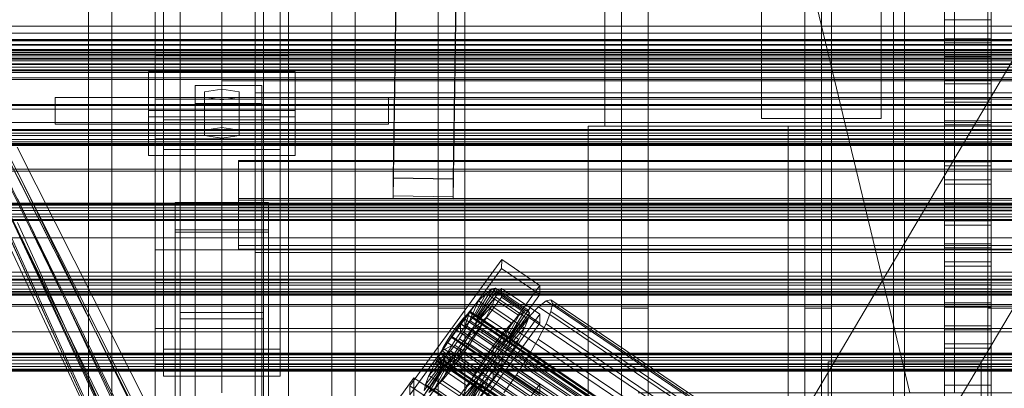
# Model space of a CAD drawing. Header units: millimetres. Extents: x -4738 to 65662, y -68080 to 6847.
# Tile 192 of 256: x -491 to -195, y -34679 to -34568. Entities that reach past the tile are written whole.
import ezdxf

# ---------------------------------------------------------------- set-up
doc = ezdxf.new("R2010")
doc.units = ezdxf.units.MM
for name, color, linetype, lineweight in [('COTAS_O', 1, 'Continuous', 0), ('COTAS_P', 1, 'Continuous', 0), ('frontal_briquetadora', 7, 'Continuous', 0), ('frontal_C01', 7, 'Continuous', 0), ('frontal_C02', 7, 'Continuous', 0), ('frontal_C03', 7, 'Continuous', 0), ('frontal_C04', 7, 'Continuous', 0), ('frontal_mezcladora', 7, 'Continuous', 0), ('frontal_secador', 7, 'Continuous', 0), ('frontal_tolva-C01', 7, 'Continuous', 0)]:
    doc.layers.add(name, color=color, linetype=linetype, lineweight=lineweight)
doc.dimstyles.new('R19_100', dxfattribs={"dimtxt": 250, "dimasz": 150, "dimexe": 150, "dimexo": 80, "dimgap": 100, "dimtad": 1, "dimtih": 1, "dimtoh": 1, "dimdsep": 46, "dimcen": 0.09, "dimadec": 0, "dimazin": 0, "dimtfac": 1, "dimtdec": 4, "dimtofl": 0, "dimtmove": 0, "dimatfit": 3, "dimfxl": 1, "dimtolj": 1, "dimtzin": 0, "dimarcsym": 0})

# ---------------------------------------------------------------- blocks, each defined once
blk = doc.blocks.new('DIM_R30_51')
at = {"layer": 'COTAS_O'}
for p, q in [((-650, -33700), (50, -33700)), ((50, -33700), (5, -33850)), ((50, -34900), (50, -33700)), ((50, -33700), (95, -33850)), ((50, -34900), (5, -34750)), ((50, -34900), (95, -34750)), ((-650, -34900), (50, -34900))]:
    blk.add_line(p, q, dxfattribs=at)
blk.add_text('1200 O', height=250, rotation=90, dxfattribs=at).set_placement((-50, -34300))
blk = doc.blocks.new('DIM_R30_52')
at = {"layer": 'COTAS_O'}
for p, q in [((-650, -34200), (-500, -34155)), ((650, -34200), (500, -34155)), ((-650, -34900), (-650, -34200)), ((-650, -34200), (650, -34200)), ((-650, -34200), (-500, -34245)), ((650, -34200), (500, -34245)), ((650, -34900), (650, -34200))]:
    blk.add_line(p, q, dxfattribs=at)
blk.add_text('1300 O', height=250, dxfattribs=at).set_placement((0, -34100))
blk = doc.blocks.new('DIM_R30_57')
at = {"layer": 'COTAS_P'}
for p, q in [((-305, -34680), (395, -34680)), ((395, -34680), (350, -34830)), ((395, -36000), (395, -34680)), ((395, -34680), (440, -34830)), ((395, -36000), (350, -35850)), ((395, -36000), (440, -35850)), ((-305, -36000), (395, -36000))]:
    blk.add_line(p, q, dxfattribs=at)
blk.add_text('1320 P', height=250, rotation=90, dxfattribs=at).set_placement((295, -35340))

msp = doc.modelspace()

# ---------------------------------------------------------------- linework, layer by layer
at = {"layer": 'frontal_briquetadora'}
for p, q in [((-430, -34680), (-430, -33820)), ((-430, -33820), (-223.45, -34680)), ((-210, -34680), (-210, -33820)), ((-430, -34680), (-430, -34260)), ((-210, -34680), (-210, -34260)), ((-430, -34680), (-430, -34305)), ((-210, -34680), (-210, -34305)), ((-430, -34471), (-430, -34680)), ((-210, -34471), (-210, -34680)), ((-430, -34496), (-430, -34680)), ((-210, -34496), (-210, -34680))]:
    msp.add_line(p, q, dxfattribs=at)
at = {"layer": 'frontal_C01'}
for p, q in [((-250, -33373.251), (-250, -35948.844)), ((-250, -35953.656), (-250, -33378.064)), ((-442.5, -34657.873), (-442.5, -34055.074)), ((-417.5, -34055.074), (-417.5, -34657.873)), ((-442.5, -34684.054), (-442.5, -34081.254)), ((-417.5, -34684.054), (-417.5, -34081.254)), ((-450, -34646.889), (-450, -34323.351)), ((-410, -34323.351), (-410, -34646.889)), ((-450, -34695.038), (-450, -34371.499)), ((-450, -34695.982), (-450, -34372.443)), ((-410, -34695.038), (-410, -34371.499)), ((-410, -34372.443), (-410, -34695.982)), ((-447.5, -34666.919), (-447.5, -34387.659)), ((-412.5, -34387.659), (-412.5, -34666.919)), ((-447.5, -34675.008), (-447.5, -34395.747)), ((-412.5, -34675.008), (-412.5, -34395.747)), ((-450, -34734.501), (-450, -34410.962)), ((-410, -34734.501), (-410, -34410.962)), ((-378.512, -34615.535), (-375.644, -34420.425)), ((-357.646, -34420.67), (-360.514, -34615.781)), ((-378.512, -34620.928), (-375.644, -34425.817)), ((-360.514, -34621.173), (-357.646, -34426.063)), ((-228.298, -34453.88), (-228.298, -34716.493)), ((-228.298, -34722.274), (-228.298, -34459.66)), ((-430, -34536.343), (-430, -34586.343)), ((-446.358, -35009.677), (-186.358, -34569.677)), ((-452, -34597.189), (-452, -34583.709)), ((-452, -34583.709), (-408, -34583.709)), ((-452, -34595.264), (-452, -34583.709)), ((-408, -34583.709), (-408, -34597.189)), ((-408, -34583.709), (-408, -34595.264)), ((-438, -34593.145), (-438, -34587.753)), ((-438, -34587.753), (-418, -34587.753)), ((-438, -34733.054), (-438, -34587.753)), ((-430, -34588.831), (-435.196, -34589.64)), ((-430, -34586.343), (-430, -34591.343)), ((430, -34586.343), (-430, -34586.343)), ((-424.804, -34589.64), (-430, -34588.831)), ((-430, -34600.387), (-430, -34588.831)), ((-418, -34587.753), (-418, -34593.145)), ((-418, -34587.753), (-418, -34733.054)), ((-413.642, -35029.009), (-153.642, -34589.009)), ((-480, -34591.343), (-380, -34591.343)), ((-480, -34599.343), (-480, -34591.343)), ((-435.196, -34589.64), (-435.196, -34591.258)), ((-435.196, -34601.196), (-435.196, -34589.64)), ((-435.196, -34591.258), (-430, -34592.067)), ((-435.196, -34602.813), (-435.196, -34591.258)), ((-430, -34592.067), (-424.804, -34591.258)), ((430, -34591.343), (-430, -34591.343)), ((-430, -34592.067), (-430, -34603.622)), ((-424.804, -34591.258), (-424.804, -34589.64)), ((-424.804, -34601.196), (-424.804, -34589.64)), ((-424.804, -34602.813), (-424.804, -34591.258)), ((-380, -34599.343), (-380, -34591.343)), ((-418, -34593.145), (-438, -34593.145)), ((-438, -34593.145), (-438, -34738.446)), ((-418, -34738.446), (-418, -34593.145)), ((-408, -34595.264), (-452, -34595.264)), ((-452, -34595.264), (-452, -34608.745)), ((-408, -34597.189), (-452, -34597.189)), ((-452, -34597.189), (-452, -34608.745)), ((-408, -34608.745), (-408, -34595.264)), ((-408, -34608.745), (-408, -34597.189)), ((-480, -34599.343), (-380, -34599.343)), ((-470, -34599.343), (-463, -34599.343)), ((-470, -35975), (-470, -34599.343)), ((-463, -35975), (-463, -34599.343)), ((-463, -34599.343), (-397, -34599.343)), ((-435.196, -34601.196), (-430, -34600.387)), ((-430, -34600.387), (-424.804, -34601.196)), ((-397, -34599.343), (-390, -34599.343)), ((-397, -35975), (-397, -34599.343)), ((-390, -35975), (-390, -34599.343)), ((-435.196, -34602.813), (-435.196, -34601.196)), ((-430, -34603.622), (-435.196, -34602.813)), ((-424.804, -34602.813), (-430, -34603.622)), ((-424.804, -34601.196), (-424.804, -34602.813)), ((-452, -34608.745), (-408, -34608.745)), ((-425, -34624.302), (-425, -34610.606)), ((-425, -34610.606), (425, -34610.606)), ((-425, -34622.162), (-425, -34610.606)), ((-360.514, -34615.781), (-378.512, -34615.535)), ((-378.512, -34615.535), (-378.512, -34620.928)), ((-360.514, -34621.173), (-360.514, -34615.781)), ((-378.512, -34620.928), (-360.514, -34621.173)), ((-444, -34631.128), (-444, -34623.04)), ((-444, -34623.04), (-416, -34623.04)), ((-444, -34716.011), (-444, -34623.04)), ((425, -34622.162), (-425, -34622.162)), ((-425, -34622.162), (-425, -34635.858)), ((425, -34624.302), (-425, -34624.302)), ((-425, -34624.302), (-425, -34635.858)), ((-416, -34623.04), (-416, -34631.128)), ((-416, -34623.04), (-416, -34716.011)), ((-416, -34631.128), (-444, -34631.128)), ((-444, -34631.128), (-444, -34724.099)), ((-416, -34724.099), (-416, -34631.128)), ((-425, -34635.858), (425, -34635.858)), ((-373.501, -34677.904), (-345.969, -34640.05)), ((-345.981, -34642.746), (-345.969, -34640.05)), ((-345.969, -34640.05), (-334.501, -34647.786)), ((-345.981, -34642.746), (-373.513, -34680.6)), ((-334.513, -34650.482), (-345.981, -34642.746)), ((-410, -34646.889), (-450, -34646.889)), ((-450, -34646.889), (-450, -34695.038)), ((-450, -34970.428), (-450, -34646.889)), ((-410, -34695.038), (-410, -34646.889)), ((-410, -34646.889), (-410, -34970.428)), ((-334.501, -34647.786), (-362.033, -34685.64)), ((-334.501, -34647.786), (-334.513, -34650.482)), ((-373.539, -34686.532), (-346.008, -34648.677)), ((-362.045, -34688.336), (-334.513, -34650.482)), ((-354.71, -34657.668), (-350.645, -34650.185)), ((-353.892, -34657.043), (-348.918, -34648.865)), ((-353.378, -34656.919), (-347.835, -34648.603)), ((-353.205, -34657.305), (-347.47, -34649.419)), ((-350.645, -34650.185), (-352.899, -34652.474)), ((-348.918, -34648.865), (-350.645, -34650.185)), ((-350.645, -34650.185), (-340.816, -34656.816)), ((-347.835, -34648.603), (-348.918, -34648.865)), ((-348.918, -34648.865), (-339.088, -34655.496)), ((-347.847, -34651.255), (-347.47, -34649.419)), ((-347.835, -34648.603), (-338.005, -34655.234)), ((-347.47, -34649.419), (-347.835, -34648.603)), ((-347.47, -34649.419), (-337.64, -34656.05)), ((-346.02, -34651.373), (-346.008, -34648.677)), ((-346.008, -34648.677), (-334.539, -34656.414)), ((-346.02, -34651.373), (-373.551, -34689.228)), ((-355.777, -34658.752), (-352.899, -34652.474)), ((-352.899, -34652.474), (-355.525, -34655.576)), ((-353.902, -34659.469), (-348.941, -34653.987)), ((-353.384, -34658.175), (-347.847, -34651.255)), ((-352.899, -34652.474), (-343.069, -34659.105)), ((-350.678, -34657.43), (-348.941, -34653.987)), ((-348.941, -34653.987), (-347.847, -34651.255)), ((-348.941, -34653.987), (-339.111, -34660.619)), ((-347.847, -34651.255), (-338.017, -34657.886)), ((-334.551, -34659.11), (-346.02, -34651.373)), ((-332.629, -34652.472), (-334.938, -34654.237)), ((-331.181, -34652.123), (-332.629, -34652.472)), ((-332.629, -34652.472), (-148.32, -34776.807)), ((-331.197, -34655.668), (-330.692, -34653.213)), ((-330.692, -34653.213), (-331.181, -34652.123)), ((-331.181, -34652.123), (-146.872, -34776.458)), ((-330.692, -34653.213), (-146.383, -34777.548)), ((-417.5, -34655.973), (-442.5, -34655.973)), ((-442.5, -34655.973), (-442.5, -34685.954)), ((-442.5, -34700.251), (-442.5, -34655.973)), ((-417.5, -34685.954), (-417.5, -34655.973)), ((-417.5, -34655.973), (-417.5, -34700.251)), ((-334.539, -34656.414), (-362.071, -34694.268)), ((-355.525, -34655.576), (-358.345, -34659.28)), ((-356.348, -34656.563), (-357.415, -34657.647)), ((-357.021, -34660.222), (-355.525, -34655.576)), ((-355.53, -34655.937), (-356.348, -34656.563)), ((-356.348, -34656.563), (-142.549, -34800.791)), ((-355.541, -34658.364), (-355.022, -34657.07)), ((-355.017, -34655.814), (-355.53, -34655.937)), ((-355.53, -34655.937), (-141.731, -34800.166)), ((-355.525, -34655.576), (-345.695, -34662.207)), ((-355.022, -34657.07), (-354.844, -34656.2)), ((-355.022, -34657.07), (-141.224, -34801.298)), ((-354.844, -34656.2), (-355.017, -34655.814)), ((-355.017, -34655.814), (-141.218, -34800.042)), ((-354.844, -34656.2), (-141.045, -34800.428)), ((-354.71, -34657.668), (-353.892, -34657.043)), ((-353.892, -34657.043), (-353.378, -34656.919)), ((-344.062, -34663.674), (-353.892, -34657.043)), ((-343.549, -34663.55), (-353.378, -34656.919)), ((-353.378, -34656.919), (-353.205, -34657.305)), ((-340.816, -34656.816), (-344.88, -34664.299)), ((-339.088, -34655.496), (-344.062, -34663.674)), ((-338.005, -34655.234), (-343.549, -34663.55)), ((-337.64, -34656.05), (-343.376, -34663.936)), ((-343.069, -34659.105), (-340.816, -34656.816)), ((-340.816, -34656.816), (-339.088, -34655.496)), ((-339.088, -34655.496), (-338.005, -34655.234)), ((-337.64, -34656.05), (-338.017, -34657.886)), ((-338.005, -34655.234), (-337.64, -34656.05)), ((-334.938, -34654.237), (-337.95, -34657.298)), ((-334.938, -34654.237), (-150.629, -34778.572)), ((-334.539, -34656.414), (-334.551, -34659.11)), ((-332.659, -34659.321), (-331.197, -34655.668)), ((-331.197, -34655.668), (-146.887, -34780.003)), ((-442.5, -34684.054), (-442.5, -34657.873)), ((-442.5, -34657.873), (-417.5, -34657.873)), ((-417.5, -34657.873), (-417.5, -34684.054)), ((-362.083, -34696.964), (-334.551, -34659.11)), ((-358.345, -34659.28), (-361.166, -34663.333)), ((-358.659, -34659.117), (-359.995, -34660.871)), ((-357.415, -34657.647), (-358.659, -34659.117)), ((-358.659, -34659.117), (-144.861, -34803.345)), ((-358.345, -34659.28), (-358.357, -34661.976)), ((-348.515, -34665.911), (-358.345, -34659.28)), ((-357.434, -34661.85), (-356.363, -34659.994)), ((-357.415, -34657.647), (-143.617, -34801.875)), ((-357.021, -34660.222), (-355.777, -34658.752)), ((-356.363, -34659.994), (-355.541, -34658.364)), ((-356.363, -34659.994), (-142.565, -34804.223)), ((-355.777, -34658.752), (-354.71, -34657.668)), ((-345.947, -34665.383), (-355.777, -34658.752)), ((-355.541, -34658.364), (-141.742, -34802.592)), ((-354.725, -34661.1), (-350.678, -34657.43)), ((-353.902, -34659.469), (-354.725, -34661.1)), ((-344.88, -34664.299), (-354.71, -34657.668)), ((-353.384, -34658.175), (-353.902, -34659.469)), ((-344.073, -34666.1), (-353.902, -34659.469)), ((-353.205, -34657.305), (-353.384, -34658.175)), ((-343.554, -34664.806), (-353.384, -34658.175)), ((-343.376, -34663.936), (-353.205, -34657.305)), ((-352.938, -34661.347), (-350.678, -34657.43)), ((-350.678, -34657.43), (-340.848, -34664.061)), ((-343.069, -34659.105), (-345.947, -34665.383)), ((-345.695, -34662.207), (-343.069, -34659.105)), ((-338.017, -34657.886), (-343.554, -34664.806)), ((-337.95, -34657.298), (-341.461, -34661.445)), ((-338.017, -34657.886), (-339.111, -34660.619)), ((-337.95, -34657.298), (-153.641, -34781.633)), ((-334.981, -34663.922), (-332.659, -34659.321)), ((-332.659, -34659.321), (-148.35, -34783.655)), ((-450, -34671.541), (-450, -34660.756)), ((-450, -34660.756), (450, -34660.756)), ((-450, -34694.46), (-450, -34660.756)), ((-361.332, -34662.791), (-362.578, -34664.745)), ((-359.995, -34660.871), (-361.332, -34662.791)), ((-361.332, -34662.791), (-147.533, -34807.019)), ((-146.196, -34805.099), (-359.995, -34660.871)), ((-359.693, -34663.896), (-358.357, -34661.976)), ((-358.68, -34663.804), (-357.434, -34661.85)), ((-358.357, -34661.976), (-357.021, -34660.222)), ((-358.357, -34661.976), (-348.527, -34668.607)), ((-357.434, -34661.85), (-143.635, -34806.078)), ((-355.796, -34662.955), (-357.042, -34664.909)), ((-347.191, -34666.853), (-357.021, -34660.222)), ((-354.725, -34661.1), (-355.796, -34662.955)), ((-355.796, -34662.955), (-352.938, -34661.347)), ((-345.966, -34669.586), (-355.796, -34662.955)), ((-355.569, -34665.473), (-352.938, -34661.347)), ((-344.895, -34667.731), (-354.725, -34661.1)), ((-352.938, -34661.347), (-343.108, -34667.978)), ((-348.515, -34665.911), (-345.695, -34662.207)), ((-345.695, -34662.207), (-347.191, -34666.853)), ((-341.461, -34661.445), (-345.231, -34666.396)), ((-339.111, -34660.619), (-344.073, -34666.1)), ((-341.461, -34661.445), (-157.152, -34785.78)), ((-339.111, -34660.619), (-340.848, -34664.061)), ((-361.166, -34663.333), (-363.797, -34667.458)), ((-360.939, -34665.85), (-363.797, -34667.458)), ((-362.578, -34664.745), (-363.648, -34666.6)), ((-362.578, -34664.745), (-148.779, -34808.973)), ((-362.01, -34667.706), (-360.939, -34665.85)), ((-361.352, -34667.478), (-360.017, -34665.724)), ((-359.693, -34663.896), (-361.166, -34663.333)), ((-361.166, -34663.333), (-351.336, -34669.964)), ((-360.939, -34665.85), (-359.693, -34663.896)), ((-351.109, -34672.481), (-360.939, -34665.85)), ((-360.017, -34665.724), (-358.68, -34663.804)), ((-360.017, -34665.724), (-146.218, -34809.952)), ((-349.863, -34670.527), (-359.693, -34663.896)), ((-358.68, -34663.804), (-144.881, -34808.033)), ((-358.39, -34669.525), (-355.569, -34665.473)), ((-357.042, -34664.909), (-358.378, -34666.829)), ((-357.042, -34664.909), (-355.569, -34665.473)), ((-347.212, -34671.541), (-357.042, -34664.909)), ((-355.569, -34665.473), (-345.739, -34672.104)), ((-351.336, -34669.964), (-348.515, -34665.911)), ((-348.527, -34668.607), (-348.515, -34665.911)), ((-345.947, -34665.383), (-347.191, -34666.853)), ((-344.88, -34664.299), (-345.947, -34665.383)), ((-340.848, -34664.061), (-344.895, -34667.731)), ((-344.062, -34663.674), (-344.88, -34664.299)), ((-344.073, -34666.1), (-343.554, -34664.806)), ((-343.549, -34663.55), (-344.062, -34663.674)), ((-343.554, -34664.806), (-343.376, -34663.936)), ((-343.376, -34663.936), (-343.549, -34663.55)), ((-340.848, -34664.061), (-343.108, -34667.978)), ((-338.003, -34669.159), (-334.981, -34663.922)), ((-334.981, -34663.922), (-150.672, -34788.257)), ((-412.5, -34666.919), (-447.5, -34666.919)), ((-447.5, -34666.919), (-447.5, -34675.008)), ((-412.5, -34675.008), (-412.5, -34666.919)), ((-363.797, -34667.458), (-366.057, -34671.376)), ((-362.01, -34667.706), (-366.057, -34671.376)), ((-364.471, -34668.231), (-364.989, -34669.525)), ((-363.648, -34666.6), (-364.471, -34668.231)), ((-364.471, -34668.231), (-150.672, -34812.459)), ((-363.797, -34667.458), (-353.967, -34674.089)), ((-363.664, -34670.032), (-362.596, -34668.948)), ((-363.648, -34666.6), (-149.85, -34810.829)), ((-362.833, -34669.336), (-362.01, -34667.706)), ((-362.596, -34668.948), (-361.352, -34667.478)), ((-362.596, -34668.948), (-148.798, -34813.176)), ((-352.18, -34674.337), (-362.01, -34667.706)), ((-361.352, -34667.478), (-147.554, -34811.707)), ((-359.714, -34668.583), (-361.21, -34673.229)), ((-359.714, -34668.583), (-360.958, -34670.053)), ((-358.378, -34666.829), (-359.714, -34668.583)), ((-349.884, -34675.215), (-359.714, -34668.583)), ((-358.378, -34666.829), (-358.39, -34669.525)), ((-348.548, -34673.46), (-358.378, -34666.829)), ((-348.527, -34668.607), (-349.863, -34670.527)), ((-345.231, -34666.396), (-349.002, -34671.814)), ((-347.191, -34666.853), (-348.527, -34668.607)), ((-345.966, -34669.586), (-344.895, -34667.731)), ((-343.108, -34667.978), (-345.966, -34669.586)), ((-343.108, -34667.978), (-345.739, -34672.104)), ((-160.922, -34790.731), (-345.231, -34666.396)), ((-344.895, -34667.731), (-344.073, -34666.1)), ((450, -34671.541), (-450, -34671.541)), ((-450, -34671.541), (-450, -34705.245)), ((-363.53, -34671.5), (-369.265, -34679.387)), ((-363.357, -34671.886), (-368.9, -34680.202)), ((-363.351, -34670.63), (-368.888, -34677.55)), ((-362.843, -34671.763), (-367.817, -34679.94)), ((-362.833, -34669.336), (-367.794, -34674.818)), ((-366.057, -34671.376), (-367.794, -34674.818)), ((-362.025, -34671.137), (-366.09, -34678.62)), ((-366.057, -34671.376), (-356.228, -34678.007)), ((-364.989, -34669.525), (-365.168, -34670.395)), ((-365.168, -34670.395), (-364.995, -34670.781)), ((-365.168, -34670.395), (-151.369, -34814.623)), ((-364.995, -34670.781), (-364.482, -34670.657)), ((-364.995, -34670.781), (-151.196, -34815.01)), ((-364.989, -34669.525), (-151.191, -34813.754)), ((-364.482, -34670.657), (-363.664, -34670.032)), ((-364.482, -34670.657), (-150.683, -34814.886)), ((-360.958, -34670.053), (-363.836, -34676.331)), ((-363.664, -34670.032), (-149.865, -34814.26)), ((-363.53, -34671.5), (-363.351, -34670.63)), ((-363.357, -34671.886), (-363.53, -34671.5)), ((-353.7, -34678.131), (-363.53, -34671.5)), ((-362.843, -34671.763), (-363.357, -34671.886)), ((-353.527, -34678.518), (-363.357, -34671.886)), ((-363.351, -34670.63), (-362.833, -34669.336)), ((-353.521, -34677.262), (-363.351, -34670.63)), ((-362.025, -34671.137), (-362.843, -34671.763)), ((-353.014, -34678.394), (-362.843, -34671.763)), ((-353.003, -34675.967), (-362.833, -34669.336)), ((-360.958, -34670.053), (-362.025, -34671.137)), ((-352.196, -34677.768), (-362.025, -34671.137)), ((-361.21, -34673.229), (-358.39, -34669.525)), ((-351.128, -34676.684), (-360.958, -34670.053)), ((-358.39, -34669.525), (-348.56, -34676.156)), ((-353.967, -34674.089), (-351.336, -34669.964)), ((-349.002, -34671.814), (-352.519, -34677.329)), ((-351.336, -34669.964), (-349.863, -34670.527)), ((-349.863, -34670.527), (-351.109, -34672.481)), ((-349.002, -34671.814), (-164.693, -34796.149)), ((-348.548, -34673.46), (-347.212, -34671.541)), ((-347.212, -34671.541), (-345.966, -34669.586)), ((-345.739, -34672.104), (-347.212, -34671.541)), ((-341.52, -34674.675), (-338.003, -34669.159)), ((-338.003, -34669.159), (-153.694, -34793.494)), ((-367.794, -34674.818), (-368.888, -34677.55)), ((-367.794, -34674.818), (-357.964, -34681.449)), ((-363.836, -34676.331), (-361.21, -34673.229)), ((-361.21, -34673.229), (-351.38, -34679.86)), ((-356.228, -34678.007), (-353.967, -34674.089)), ((-356.228, -34678.007), (-352.18, -34674.337)), ((-353.967, -34674.089), (-351.109, -34672.481)), ((-352.18, -34674.337), (-353.003, -34675.967)), ((-351.109, -34672.481), (-352.18, -34674.337)), ((-349.884, -34675.215), (-348.548, -34673.46)), ((-345.739, -34672.104), (-348.56, -34676.156)), ((-348.56, -34676.156), (-348.548, -34673.46)), ((-345.291, -34680.092), (-341.52, -34674.675)), ((-341.52, -34674.675), (-157.211, -34799.009)), ((-447.5, -34675.008), (-412.5, -34675.008)), ((-378.086, -34683.404), (-372.35, -34675.518)), ((-372.408, -34688.459), (-372.35, -34675.518)), ((-372.35, -34675.518), (-360.882, -34683.254)), ((-368.888, -34677.55), (-369.265, -34679.387)), ((-368.888, -34677.55), (-359.058, -34684.181)), ((-366.09, -34678.62), (-363.836, -34676.331)), ((-363.836, -34676.331), (-354.006, -34682.962)), ((-359.058, -34684.181), (-353.521, -34677.262)), ((-357.964, -34681.449), (-353.003, -34675.967)), ((-356.26, -34685.251), (-352.196, -34677.768)), ((-352.519, -34677.329), (-355.541, -34682.566)), ((-354.006, -34682.962), (-351.128, -34676.684)), ((-353.521, -34677.262), (-353.7, -34678.131)), ((-353.003, -34675.967), (-353.521, -34677.262)), ((-353.014, -34678.394), (-352.196, -34677.768)), ((-352.519, -34677.329), (-168.21, -34801.664)), ((-352.196, -34677.768), (-351.128, -34676.684)), ((-351.38, -34679.86), (-349.884, -34675.215)), ((-348.56, -34676.156), (-351.38, -34679.86)), ((-351.128, -34676.684), (-349.884, -34675.215)), ((-373.501, -34677.904), (-373.513, -34680.6)), ((-362.033, -34685.64), (-373.501, -34677.904)), ((-367.817, -34679.94), (-366.09, -34678.62)), ((-366.09, -34678.62), (-356.26, -34685.251)), ((-359.436, -34686.018), (-353.7, -34678.131)), ((-359.07, -34686.833), (-353.527, -34678.518)), ((-357.987, -34686.572), (-353.014, -34678.394)), ((-357.964, -34681.449), (-356.228, -34678.007)), ((-353.7, -34678.131), (-353.527, -34678.518)), ((-353.527, -34678.518), (-353.014, -34678.394))]:
    msp.add_line(p, q, dxfattribs=at)
at = {"layer": 'frontal_C02'}
for p, q in [((-250, -32921.727), (-250, -35767.183)), ((-250, -35771.953), (-250, -32926.497)), ((-470, -35975), (-470, -33530.372)), ((-463, -35975), (-463, -33530.372)), ((-397, -35975), (-397, -33530.372)), ((-390, -35975), (-390, -33530.372)), ((-470, -35975), (-470, -34035.57)), ((-463, -35975), (-463, -34035.57)), ((-397, -35975), (-397, -34035.57)), ((-390, -35975), (-390, -34035.57)), ((-450, -34578.704), (-450, -34221.042)), ((-410, -34221.042), (-410, -34578.704)), ((-450, -34626.431), (-450, -34268.769)), ((-410, -34626.431), (-410, -34268.769)), ((-450, -34759.774), (-450, -34402.112)), ((-410, -34402.112), (-410, -34759.774)), ((-442.5, -34946.786), (-442.5, -34407.76)), ((-417.5, -34407.76), (-417.5, -34946.786)), ((-447.5, -34598.096), (-447.5, -34416.732)), ((-412.5, -34416.732), (-412.5, -34598.096)), ((-378.512, -34615.627), (-375.644, -34422.222)), ((-357.646, -34422.465), (-360.514, -34615.87)), ((-447.5, -34607.038), (-447.5, -34425.674)), ((-412.5, -34607.038), (-412.5, -34425.674)), ((-378.512, -34621.588), (-375.644, -34428.183)), ((-360.514, -34621.831), (-357.646, -34428.427)), ((-442.5, -34973.672), (-442.5, -34434.646)), ((-417.5, -34973.672), (-417.5, -34434.646)), ((-450, -34797.956), (-450, -34440.294)), ((-410, -34797.956), (-410, -34440.294)), ((-228.298, -34455.696), (-228.298, -34746.19)), ((-228.298, -34751.921), (-228.298, -34461.426)), ((-410, -34578.704), (-450, -34578.704)), ((-450, -34578.704), (-450, -34626.431)), ((-450, -34936.365), (-450, -34578.704)), ((-410, -34626.431), (-410, -34578.704)), ((-410, -34578.704), (-410, -34936.365)), ((-450, -34603.756), (-450, -34591.833)), ((-450, -34591.833), (450, -34591.833)), ((-450, -34625.243), (-450, -34591.833)), ((-412.5, -34598.096), (-447.5, -34598.096)), ((-447.5, -34598.096), (-447.5, -34607.038)), ((-412.5, -34607.038), (-412.5, -34598.096)), ((450, -34603.756), (-450, -34603.756)), ((-450, -34603.756), (-450, -34637.165)), ((-447.5, -34607.038), (-412.5, -34607.038)), ((-425, -34625.415), (-425, -34610.274)), ((-425, -34610.274), (425, -34610.274)), ((-425, -34621.728), (-425, -34610.274)), ((-360.514, -34615.87), (-378.512, -34615.627)), ((-378.512, -34615.627), (-378.512, -34621.588)), ((-360.514, -34621.831), (-360.514, -34615.87)), ((-378.512, -34621.588), (-360.514, -34621.831)), ((-444, -34631.86), (-444, -34622.919)), ((-444, -34622.919), (-416, -34622.919)), ((-444, -34716.673), (-444, -34622.919)), ((425, -34621.728), (-425, -34621.728)), ((-425, -34621.728), (-425, -34636.869)), ((-416, -34622.919), (-416, -34631.86)), ((-416, -34622.919), (-416, -34716.673)), ((450, -34625.243), (-450, -34625.243)), ((-450, -34625.243), (-450, -34637.165)), ((-450, -34626.431), (-410, -34626.431)), ((-450, -34984.093), (-450, -34626.431)), ((425, -34625.415), (-425, -34625.415)), ((-425, -34625.415), (-425, -34636.869)), ((-410, -34984.093), (-410, -34626.431)), ((-416, -34631.86), (-444, -34631.86)), ((-444, -34631.86), (-444, -34725.615)), ((-416, -34725.615), (-416, -34631.86)), ((-450, -34637.165), (450, -34637.165)), ((-425, -34636.869), (425, -34636.869)), ((-373.501, -34707.289), (-345.969, -34669.766)), ((-345.981, -34672.747), (-345.969, -34669.766)), ((-345.969, -34669.766), (-334.501, -34677.435)), ((-345.981, -34672.747), (-373.513, -34710.269)), ((-334.513, -34680.416), (-345.981, -34672.747)), ((-334.501, -34677.435), (-362.033, -34714.958)), ((-334.501, -34677.435), (-334.513, -34680.416))]:
    msp.add_line(p, q, dxfattribs=at)
at = {"layer": 'frontal_C03'}
for p, q in [((1250, -34574.414), (-1250, -34574.414)), ((1250, -34575.486), (-1250, -34575.486)), ((1250, -34578.508), (-1250, -34578.508)), ((1250, -34578.825), (-1250, -34578.825)), ((1250, -34579.537), (-1250, -34579.537)), ((1250, -34579.619), (-1250, -34579.619)), ((1250, -34579.914), (-1250, -34579.914)), ((-1250, -34580.383), (1250, -34580.383)), ((1250, -34581.506), (-1250, -34581.506)), ((1250, -34582.27), (-1250, -34582.27)), ((1250, -34583.064), (-1250, -34583.064)), ((1250, -34583.38), (-1250, -34583.38)), ((1250, -34600.966), (-1250, -34600.966)), ((1250, -34601.282), (-1250, -34601.282)), ((1250, -34602.076), (-1250, -34602.076)), ((-1250, -34602.84), (1250, -34602.84)), ((1250, -34603.963), (-1250, -34603.963)), ((1250, -34604.727), (-1250, -34604.727)), ((1250, -34605.521), (-1250, -34605.521)), ((1250, -34605.838), (-1250, -34605.838)), ((1250, -34623.423), (-1250, -34623.423)), ((1250, -34623.74), (-1250, -34623.74)), ((1250, -34624.534), (-1250, -34624.534)), ((-1250, -34625.298), (1250, -34625.298)), ((1250, -34626.421), (-1250, -34626.421)), ((1250, -34627.185), (-1250, -34627.185)), ((1250, -34627.979), (-1250, -34627.979)), ((1250, -34628.296), (-1250, -34628.296)), ((1250, -34645.881), (-1250, -34645.881)), ((1250, -34646.197), (-1250, -34646.197)), ((1250, -34646.991), (-1250, -34646.991)), ((-1250, -34647.756), (1250, -34647.756)), ((1250, -34648.879), (-1250, -34648.879)), ((1250, -34649.643), (-1250, -34649.643)), ((1250, -34650.437), (-1250, -34650.437)), ((1250, -34650.753), (-1250, -34650.753)), ((1250, -34668.339), (-1250, -34668.339)), ((1250, -34668.655), (-1250, -34668.655)), ((1250, -34669.449), (-1250, -34669.449)), ((-1250, -34670.213), (1250, -34670.213)), ((1250, -34671.336), (-1250, -34671.336)), ((1250, -34672.1), (-1250, -34672.1)), ((1250, -34672.894), (-1250, -34672.894)), ((1250, -34673.211), (-1250, -34673.211))]:
    msp.add_line(p, q, dxfattribs=at)
at = {"layer": 'frontal_C04'}
for p, q in [((-225, -35487.488), (-225, -34411.606)), ((-225, -34417.244), (-225, -35493.126)), ((-250, -34440.737), (-250, -34605.183)), ((-250, -35516.618), (-250, -34440.737)), ((-225, -34605.183), (-225, -34440.737)), ((-225, -34440.737), (-225, -35516.618)), ((-268, -34597.721), (-268, -34537.721)), ((-232, -34597.721), (-232, -34537.721)), ((-213, -34573.724), (-213, -34538.015)), ((-199, -34538.015), (-199, -34573.724)), ((-213, -34543.488), (-213, -34579.196)), ((-199, -34579.196), (-199, -34543.488)), ((-213, -34586.036), (-213, -34550.328)), ((-199, -34550.328), (-199, -34586.036)), ((-213, -34555.8), (-213, -34591.509)), ((-199, -34591.509), (-199, -34555.8)), ((-225, -35634.08), (-225, -34558.198)), ((-225, -34563.836), (-225, -35639.718)), ((-213, -34598.349), (-213, -34562.641)), ((-199, -34562.641), (-199, -34598.349)), ((-213, -34566.883), (-213, -34573.724)), ((-199, -34568.113), (-213, -34568.113)), ((-213, -34568.113), (-213, -34603.821)), ((-213, -34574.953), (-213, -34568.113)), ((-199, -34566.883), (-199, -34573.724)), ((-199, -34603.821), (-199, -34568.113)), ((-199, -34568.113), (-199, -34574.953)), ((-199, -34573.724), (-213, -34573.724)), ((-213, -34574.953), (-199, -34574.953)), ((-213, -34610.662), (-213, -34574.953)), ((-199, -34574.953), (-199, -34610.662)), ((-213, -34579.196), (-199, -34579.196)), ((-213, -34579.196), (-213, -34586.036)), ((-199, -34579.196), (-199, -34586.036)), ((-199, -34580.426), (-213, -34580.426)), ((-213, -34580.426), (-213, -34616.134)), ((-213, -34587.266), (-213, -34580.426)), ((-199, -34616.134), (-199, -34580.426)), ((-199, -34580.426), (-199, -34587.266)), ((-199, -34586.036), (-213, -34586.036)), ((-213, -34587.266), (-199, -34587.266)), ((-213, -34622.974), (-213, -34587.266)), ((-199, -34587.266), (-199, -34622.974)), ((-213, -34591.509), (-199, -34591.509)), ((-213, -34591.509), (-213, -34598.349)), ((-199, -34591.509), (-199, -34598.349)), ((-199, -34592.738), (-213, -34592.738)), ((-213, -34592.738), (-213, -34628.447)), ((-213, -34599.579), (-213, -34592.738)), ((-199, -34628.447), (-199, -34592.738)), ((-199, -34592.738), (-199, -34599.579)), ((-268, -34597.721), (-232, -34597.721)), ((-199, -34598.349), (-213, -34598.349)), ((-213, -34599.579), (-199, -34599.579)), ((-213, -34635.287), (-213, -34599.579)), ((-199, -34599.579), (-199, -34635.287)), ((-213, -34603.821), (-199, -34603.821)), ((-213, -34603.821), (-213, -34610.662)), ((-199, -34603.821), (-199, -34610.662)), ((-250, -34605.183), (-225, -34605.183)), ((-250, -34605.183), (-250, -35681.065)), ((-225, -34605.183), (-225, -35681.065)), ((-199, -34605.051), (-213, -34605.051)), ((-213, -34605.051), (-213, -34640.76)), ((-213, -34611.892), (-213, -34605.051)), ((-199, -34640.76), (-199, -34605.051)), ((-199, -34605.051), (-199, -34611.892)), ((-199, -34610.662), (-213, -34610.662)), ((-213, -34611.892), (-199, -34611.892)), ((-213, -34647.6), (-213, -34611.892)), ((-199, -34611.892), (-199, -34647.6)), ((-213, -34616.134), (-199, -34616.134)), ((-213, -34616.134), (-213, -34622.974)), ((-199, -34617.364), (-213, -34617.364)), ((-213, -34617.364), (-213, -34653.072)), ((-213, -34624.204), (-213, -34617.364)), ((-199, -34616.134), (-199, -34622.974)), ((-199, -34653.072), (-199, -34617.364)), ((-199, -34617.364), (-199, -34624.204)), ((-199, -34622.974), (-213, -34622.974)), ((-213, -34624.204), (-199, -34624.204)), ((-213, -34659.913), (-213, -34624.204)), ((-199, -34624.204), (-199, -34659.913)), ((-213, -34628.447), (-199, -34628.447)), ((-213, -34628.447), (-213, -34635.287)), ((-199, -34629.677), (-213, -34629.677)), ((-213, -34629.677), (-213, -34665.385)), ((-213, -34636.517), (-213, -34629.677)), ((-199, -34628.447), (-199, -34635.287)), ((-199, -34665.385), (-199, -34629.677)), ((-199, -34629.677), (-199, -34636.517)), ((-199, -34635.287), (-213, -34635.287)), ((-213, -34636.517), (-199, -34636.517)), ((-213, -34672.225), (-213, -34636.517)), ((-199, -34636.517), (-199, -34672.225)), ((-213, -34640.76), (-199, -34640.76)), ((-213, -34640.76), (-213, -34647.6)), ((-199, -34641.989), (-213, -34641.989)), ((-213, -34641.989), (-213, -34677.698)), ((-213, -34648.83), (-213, -34641.989)), ((-199, -34640.76), (-199, -34647.6)), ((-199, -34677.698), (-199, -34641.989)), ((-199, -34641.989), (-199, -34648.83)), ((-199, -34647.6), (-213, -34647.6)), ((-213, -34648.83), (-199, -34648.83)), ((-213, -34684.538), (-213, -34648.83)), ((-199, -34648.83), (-199, -34684.538)), ((-213, -34653.072), (-199, -34653.072)), ((-213, -34653.072), (-213, -34659.913)), ((-199, -34653.072), (-199, -34659.913)), ((-199, -34654.302), (-213, -34654.302)), ((-213, -34654.302), (-213, -34690.01)), ((-213, -34661.143), (-213, -34654.302)), ((-199, -34690.01), (-199, -34654.302)), ((-199, -34654.302), (-199, -34661.143)), ((-199, -34659.913), (-213, -34659.913)), ((-213, -34661.143), (-199, -34661.143)), ((-213, -34696.851), (-213, -34661.143)), ((-199, -34661.143), (-199, -34696.851)), ((-213, -34665.385), (-199, -34665.385)), ((-213, -34665.385), (-213, -34672.225)), ((-199, -34665.385), (-199, -34672.225)), ((-199, -34666.615), (-213, -34666.615)), ((-213, -34666.615), (-213, -34702.323)), ((-213, -34673.455), (-213, -34666.615)), ((-199, -34702.323), (-199, -34666.615)), ((-199, -34666.615), (-199, -34673.455)), ((-248, -34670.697), (-202, -34670.697)), ((-248, -35988), (-248, -34670.697)), ((-202, -35988), (-202, -34670.697)), ((-199, -34672.225), (-213, -34672.225)), ((-213, -34673.455), (-199, -34673.455)), ((-213, -34709.164), (-213, -34673.455)), ((-199, -34673.455), (-199, -34709.164)), ((-213, -34677.698), (-199, -34677.698)), ((-213, -34677.698), (-213, -34684.538)), ((-199, -34677.698), (-199, -34684.538))]:
    msp.add_line(p, q, dxfattribs=at)
at = {"layer": 'frontal_mezcladora'}
for p, q in [((-365, -34590), (-365, -34525.346)), ((-357, -34590), (-357, -34525.346)), ((-310, -34590), (-310, -34525.346)), ((-302, -34590), (-302, -34525.346)), ((-255, -34590), (-255, -34525.346)), ((-247, -34590), (-247, -34525.346)), ((-200, -34590), (-200, -34525.346)), ((-315, -34600), (-315, -34535)), ((-420, -34590), (-420, -34542.102)), ((-420, -34637.898), (-420, -34590)), ((240, -34590), (-420, -34590)), ((-365, -34654.654), (-365, -34590)), ((-357, -34590), (-365, -34590)), ((-357, -34590), (-357, -34654.654)), ((-310, -34654.654), (-310, -34590)), ((-302, -34590), (-310, -34590)), ((-302, -34590), (-302, -34654.654)), ((-255, -34654.654), (-255, -34590)), ((-247, -34590), (-255, -34590)), ((-247, -34590), (-247, -34654.654)), ((-200, -34654.654), (-200, -34590)), ((-192, -34590), (-200, -34590)), ((-320, -34600), (-260, -34600)), ((-320, -34820), (-320, -34600)), ((-315, -34600), (315, -34600)), ((-260, -34820), (-260, -34600)), ((-420, -34637.898), (-420, -34681.107)), ((-420, -34637.898), (240, -34637.898)), ((-365, -34654.654), (-365, -34709.466)), ((-365, -34654.654), (-357, -34654.654)), ((-357, -34654.654), (-357, -34709.466)), ((-310, -34654.654), (-310, -34709.466)), ((-310, -34654.654), (-302, -34654.654)), ((-302, -34654.654), (-302, -34709.466)), ((-255, -34654.654), (-255, -34709.466)), ((-255, -34654.654), (-247, -34654.654)), ((-247, -34654.654), (-247, -34709.466)), ((-200, -34654.654), (-200, -34709.466)), ((-200, -34654.654), (-192, -34654.654))]:
    msp.add_line(p, q, dxfattribs=at)
at = {"layer": 'frontal_secador'}
for p, q in [((-1320, -34570), (1320, -34570)), ((-1250, -34570), (1250, -34570)), ((1320, -34572.071), (-1320, -34572.071)), ((1320, -34574), (-1320, -34574)), ((1250, -34574.141), (-1250, -34574.141)), ((1320, -34575.657), (-1320, -34575.657)), ((1320, -34576.928), (-1320, -34576.928)), ((1250, -34577.285), (-1250, -34577.285)), ((1320, -34577.727), (-1320, -34577.727)), ((1320, -34578), (-1320, -34578)), ((1250, -34578), (-1250, -34578)), ((1250, -34581.314), (-1250, -34581.314)), ((1250, -34583.856), (-1250, -34583.856)), ((1250, -34585.455), (-1250, -34585.455)), ((1250, -34586), (-1250, -34586)), ((1360, -34593.5), (-1360, -34593.5)), ((1360, -34594.863), (-1360, -34594.863)), ((1250, -34593.75), (-1250, -34593.75)), ((1360, -34598.859), (-1360, -34598.859)), ((1360, -34605.216), (-1360, -34605.216)), ((1360, -34613.5), (-1360, -34613.5)), ((1250, -34612.924), (-1250, -34612.924)), ((1360, -34623.147), (-1360, -34623.147)), ((-1360, -34633.5), (1360, -34633.5)), ((-1250, -34633.5), (1250, -34633.5)), ((1360, -34643.853), (-1360, -34643.853)), ((-1250, -34645), (1250, -34645)), ((-1400, -34650), (1400, -34650)), ((-1250, -34650), (1250, -34650)), ((1360, -34653.5), (-1360, -34653.5)), ((1250, -34654.076), (-1250, -34654.076)), ((1360, -34661.784), (-1360, -34661.784)), ((1360, -34668.141), (-1360, -34668.141)), ((1360, -34672.137), (-1360, -34672.137)), ((1360, -34673.5), (-1360, -34673.5)), ((1250, -34673.25), (-1250, -34673.25))]:
    msp.add_line(p, q, dxfattribs=at)
at = {"layer": 'frontal_tolva-C01'}
for p, q in [((-225, -35141.614), (-600, -34398.619)), ((-600, -34398.891), (-225, -35222.279)), ((-600, -34400), (-225, -35142.996)), ((-225, -35223.388), (-600, -34400)), ((-356.25, -34898.101), (-506.25, -34591.577)), ((-509.89, -34593.235), (-359.89, -34899.759)), ((-506.25, -34600.018), (-356.25, -34920.048)), ((-359.89, -34921.706), (-509.89, -34601.676)), ((-491.409, -34606.278), (-363.909, -34858.897)), ((-367.5, -34860.657), (-495, -34608.039)), ((-495, -34615.242), (-367.5, -34876.607)), ((-363.909, -34874.847), (-491.409, -34613.481)), ((-367.5, -34894.551), (-495, -34623.345)), ((-491.354, -34621.701), (-363.854, -34892.906)), ((-363.854, -34908.856), (-491.354, -34628.904)), ((-495, -34630.549), (-367.5, -34910.5))]:
    msp.add_line(p, q, dxfattribs=at)

# ---------------------------------------------------------------- dimensions: what is measured, and where the dimension line sits
at = {"layer": 'COTAS_O'}
for p2, distance, picture, middle in [((-650, -33700), -700, 'DIM_R30_51', (50, -34300)), ((650, -34900), 700, 'DIM_R30_52', (0, -34200))]:
    dim = msp.add_aligned_dim(p1=(-650, -34900), p2=p2, distance=distance, text='<> O', dimstyle='R19_100', dxfattribs=at)
    dim.commit()
    dim.dimension.update_dxf_attribs({"geometry": picture, "text_midpoint": middle})
at = {"layer": 'COTAS_P'}
dim = msp.add_aligned_dim(p1=(-305, -36000), p2=(-305, -34680), distance=-700, text='<> P', dimstyle='R19_100', dxfattribs=at)
dim.commit()
dim.dimension.update_dxf_attribs({"geometry": 'DIM_R30_57', "text_midpoint": (395, -35340)})

doc.saveas('drawing.dxf')
